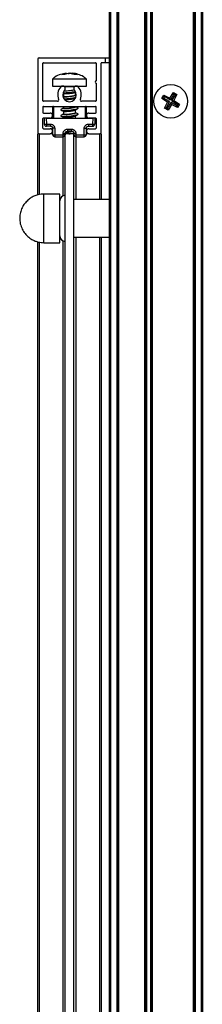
# Model space of a CAD drawing. Header units: millimetres. Extents: x 5660.967 to 5661.687, y 5268.583 to 5269.483.
# Tile 9 of 10: x 5661.642 to 5661.685, y 5268.816 to 5269.049. Entities that reach past the tile are written whole.
import ezdxf

# ---------------------------------------------------------------- set-up
doc = ezdxf.new("R2010")
doc.units = ezdxf.units.MM
doc.layers.add('SANINDUSA', color=3, linetype='Continuous')

msp = doc.modelspace()

# ---------------------------------------------------------------- linework, layer by layer
at = {"layer": 'SANINDUSA'}
for p, q in [((5661.663483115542, 5268.606304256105), (5661.663483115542, 5269.436304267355)), ((5661.663783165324, 5268.606304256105), (5661.663783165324, 5269.436304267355)), ((5661.665183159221, 5269.436304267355), (5661.665183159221, 5268.606304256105)), ((5661.665483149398, 5269.436304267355), (5661.665483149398, 5268.606304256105)), ((5661.665583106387, 5269.436304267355), (5661.665583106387, 5268.606304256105)), ((5661.671883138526, 5268.606304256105), (5661.671883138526, 5269.436304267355)), ((5661.67198315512, 5268.606304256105), (5661.67198315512, 5269.436304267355)), ((5661.672283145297, 5268.606304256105), (5661.672283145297, 5269.436304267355)), ((5661.673183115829, 5269.436304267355), (5661.673183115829, 5268.606304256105)), ((5661.673483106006, 5269.436304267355), (5661.673483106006, 5268.606304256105)), ((5661.6735831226, 5269.436304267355), (5661.6735831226, 5268.606304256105)), ((5661.68338313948, 5268.606304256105), (5661.68338313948, 5269.436304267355)), ((5661.683483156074, 5269.436304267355), (5661.683483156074, 5268.606304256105)), ((5661.683783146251, 5269.436304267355), (5661.683783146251, 5268.606304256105)), ((5661.685183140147, 5269.436304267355), (5661.685183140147, 5268.606304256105)), ((5661.685483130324, 5269.436304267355), (5661.685483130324, 5268.606304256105)), ((5661.646484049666, 5269.040112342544), (5661.646484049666, 5269.022712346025)), ((5661.646784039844, 5269.040412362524), (5661.662484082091, 5269.040412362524)), ((5661.64768406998, 5269.030212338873), (5661.64768406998, 5269.039112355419)), ((5661.647784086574, 5269.039212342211), (5661.660184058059, 5269.039212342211)), ((5661.660284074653, 5269.039112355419), (5661.660284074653, 5269.034962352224)), ((5661.661484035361, 5269.022712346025), (5661.661484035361, 5269.039112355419)), ((5661.662484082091, 5269.039212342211), (5661.661584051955, 5269.039212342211)), ((5661.662484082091, 5269.039212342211), (5661.662484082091, 5269.040412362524)), ((5661.662484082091, 5269.040412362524), (5661.663483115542, 5269.040412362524)), ((5661.663483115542, 5269.039212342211), (5661.662484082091, 5269.039212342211)), ((5661.652132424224, 5269.036443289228), (5661.653217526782, 5269.03677695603)), ((5661.652814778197, 5269.036443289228), (5661.652132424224, 5269.036443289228)), ((5661.653983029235, 5269.03677695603), (5661.652814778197, 5269.036443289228)), ((5661.653217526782, 5269.03677695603), (5661.653268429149, 5269.036572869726)), ((5661.653239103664, 5269.036690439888), (5661.653636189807, 5269.03677695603)), ((5661.653636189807, 5269.03677695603), (5661.653915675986, 5269.036606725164)), ((5661.655148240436, 5269.036443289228), (5661.653983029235, 5269.03677695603)), ((5661.653985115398, 5269.03677695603), (5661.654699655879, 5269.036572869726)), ((5661.654728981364, 5269.036690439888), (5661.654331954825, 5269.03677695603)), ((5661.654699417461, 5269.036571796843), (5661.654750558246, 5269.03677695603)), ((5661.654750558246, 5269.03677695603), (5661.655832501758, 5269.036443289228)), ((5661.655832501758, 5269.036443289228), (5661.655148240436, 5269.036443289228)), ((5661.649984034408, 5269.035445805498), (5661.649984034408, 5269.033722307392)), ((5661.649984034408, 5269.035445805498), (5661.65798405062, 5269.035445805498)), ((5661.65798405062, 5269.033722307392), (5661.65798405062, 5269.035445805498)), ((5661.660284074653, 5269.034362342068), (5661.660284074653, 5269.030212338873)), ((5661.676983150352, 5269.033975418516), (5661.676983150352, 5269.033977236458)), ((5661.676983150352, 5269.033972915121), (5661.676983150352, 5269.033975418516)), ((5661.678983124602, 5269.033977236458), (5661.678983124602, 5269.033975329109)), ((5661.678983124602, 5269.033975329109), (5661.678983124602, 5269.033972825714)), ((5661.649984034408, 5269.033722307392), (5661.65798405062, 5269.033722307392)), ((5661.652324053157, 5269.033722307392), (5661.652346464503, 5269.033721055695)), ((5661.652430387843, 5269.031994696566), (5661.65255585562, 5269.031945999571)), ((5661.652524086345, 5269.031958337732), (5661.652524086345, 5269.031254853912)), ((5661.655136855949, 5269.033522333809), (5661.652831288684, 5269.033522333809)), ((5661.655582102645, 5269.031532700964), (5661.655412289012, 5269.031598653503)), ((5661.655444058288, 5269.031570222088), (5661.655444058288, 5269.032257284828)), ((5661.655444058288, 5269.032158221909), (5661.655480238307, 5269.032179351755)), ((5661.655445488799, 5269.032258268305), (5661.655447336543, 5269.032259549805)), ((5661.655624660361, 5269.03372138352), (5661.655644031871, 5269.033722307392)), ((5661.675892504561, 5269.030747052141), (5661.676373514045, 5269.031585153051)), ((5661.676373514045, 5269.031585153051), (5661.677782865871, 5269.030844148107)), ((5661.676373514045, 5269.031585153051), (5661.676475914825, 5269.031207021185)), ((5661.677782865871, 5269.030844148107), (5661.678625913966, 5269.032194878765)), ((5661.678728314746, 5269.031816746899), (5661.677906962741, 5269.030385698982)), ((5661.67826459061, 5269.030180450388), (5661.67908588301, 5269.031611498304)), ((5661.678625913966, 5269.032194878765), (5661.678728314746, 5269.031816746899)), ((5661.678625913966, 5269.032194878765), (5661.679464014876, 5269.031713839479)), ((5661.679464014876, 5269.031713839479), (5661.678723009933, 5269.030304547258)), ((5661.67908588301, 5269.031611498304), (5661.678728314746, 5269.031816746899)), ((5661.67908588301, 5269.031611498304), (5661.679464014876, 5269.031713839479)), ((5661.651125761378, 5269.030112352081), (5661.647784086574, 5269.030112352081)), ((5661.652524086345, 5269.031386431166), (5661.652417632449, 5269.031324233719)), ((5661.652522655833, 5269.031286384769), (5661.652431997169, 5269.031223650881)), ((5661.660184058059, 5269.030112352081), (5661.656842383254, 5269.030112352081)), ((5661.676270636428, 5269.030849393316), (5661.675892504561, 5269.030747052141)), ((5661.677243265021, 5269.029903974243), (5661.675892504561, 5269.030747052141)), ((5661.676475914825, 5269.031207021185), (5661.676270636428, 5269.030849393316)), ((5661.677701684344, 5269.030028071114), (5661.676270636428, 5269.030849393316)), ((5661.677906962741, 5269.030385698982), (5661.676475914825, 5269.031207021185)), ((5661.676502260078, 5269.02849465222), (5661.677243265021, 5269.029903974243)), ((5661.677701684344, 5269.030028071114), (5661.676880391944, 5269.028597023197)), ((5661.677237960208, 5269.028391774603), (5661.678059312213, 5269.029822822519)), ((5661.677701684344, 5269.030028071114), (5661.677243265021, 5269.029903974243)), ((5661.678183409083, 5269.029364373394), (5661.677340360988, 5269.028013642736)), ((5661.677906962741, 5269.030385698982), (5661.677782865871, 5269.030844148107)), ((5661.678183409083, 5269.029364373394), (5661.678059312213, 5269.029822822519)), ((5661.679490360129, 5269.029001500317), (5661.678059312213, 5269.029822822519)), ((5661.679592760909, 5269.02862336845), (5661.678183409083, 5269.029364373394)), ((5661.67826459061, 5269.030180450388), (5661.678723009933, 5269.030304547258)), ((5661.67826459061, 5269.030180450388), (5661.679695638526, 5269.029359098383)), ((5661.678723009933, 5269.030304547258), (5661.680073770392, 5269.02946146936)), ((5661.679490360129, 5269.029001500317), (5661.679695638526, 5269.029359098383)), ((5661.680073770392, 5269.02946146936), (5661.679592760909, 5269.02862336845)), ((5661.679695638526, 5269.029359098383), (5661.680073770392, 5269.02946146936)), ((5661.64768406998, 5269.028812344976), (5661.64768406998, 5269.02741235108)), ((5661.647784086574, 5269.02891236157), (5661.660184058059, 5269.02891236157)), ((5661.647784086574, 5269.027312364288), (5661.649384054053, 5269.027312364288)), ((5661.649984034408, 5269.028712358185), (5661.649984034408, 5269.026112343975)), ((5661.650184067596, 5269.02891236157), (5661.650184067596, 5269.026112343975)), ((5661.652522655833, 5269.028486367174), (5661.651940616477, 5269.028083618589)), ((5661.652522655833, 5269.027086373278), (5661.651940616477, 5269.026683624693)), ((5661.651952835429, 5269.027980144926), (5661.65255585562, 5269.027745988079)), ((5661.652524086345, 5269.02891236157), (5661.652524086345, 5269.028454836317)), ((5661.652524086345, 5269.02775832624), (5661.652524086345, 5269.027054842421)), ((5661.656015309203, 5269.028564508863), (5661.655412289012, 5269.028798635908)), ((5661.656015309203, 5269.027164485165), (5661.655412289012, 5269.027398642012)), ((5661.655444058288, 5269.028770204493), (5661.655444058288, 5269.02891236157)), ((5661.655444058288, 5269.027370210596), (5661.655444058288, 5269.028057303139)), ((5661.655445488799, 5269.028058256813), (5661.656027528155, 5269.028461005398)), ((5661.655445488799, 5269.026658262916), (5661.656027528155, 5269.027061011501)), ((5661.657784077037, 5269.026112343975), (5661.657784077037, 5269.02891236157)), ((5661.65798405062, 5269.026112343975), (5661.65798405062, 5269.028712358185)), ((5661.658584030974, 5269.027312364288), (5661.660184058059, 5269.027312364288)), ((5661.660284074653, 5269.02741235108), (5661.660284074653, 5269.028812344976)), ((5661.676880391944, 5269.028597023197), (5661.676502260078, 5269.02849465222)), ((5661.677340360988, 5269.028013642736), (5661.676502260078, 5269.02849465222)), ((5661.676880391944, 5269.028597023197), (5661.677237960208, 5269.028391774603)), ((5661.677340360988, 5269.028013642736), (5661.677237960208, 5269.028391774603)), ((5661.679592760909, 5269.02862336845), (5661.679490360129, 5269.029001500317)), ((5661.64768406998, 5269.023712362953), (5661.64768406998, 5269.026012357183)), ((5661.649384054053, 5269.026112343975), (5661.647784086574, 5269.026112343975)), ((5661.647984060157, 5269.026112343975), (5661.648008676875, 5269.024703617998)), ((5661.648483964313, 5269.026112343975), (5661.648508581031, 5269.024703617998)), ((5661.648483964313, 5269.026112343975), (5661.659484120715, 5269.026112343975)), ((5661.648508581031, 5269.024703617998), (5661.649492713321, 5269.024703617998)), ((5661.648508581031, 5269.024703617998), (5661.648508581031, 5269.024212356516)), ((5661.651952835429, 5269.02658015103), (5661.65255585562, 5269.026345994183)), ((5661.652524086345, 5269.026358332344), (5661.652524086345, 5269.026112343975)), ((5661.655444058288, 5269.026112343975), (5661.655444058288, 5269.02665727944)), ((5661.658475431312, 5269.024703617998), (5661.659459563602, 5269.024703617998)), ((5661.660184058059, 5269.026112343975), (5661.658584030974, 5269.026112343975)), ((5661.659484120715, 5269.026112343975), (5661.659459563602, 5269.024703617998)), ((5661.659459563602, 5269.024703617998), (5661.659459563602, 5269.024212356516)), ((5661.659984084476, 5269.026112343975), (5661.659959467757, 5269.024703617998)), ((5661.660284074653, 5269.026012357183), (5661.660284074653, 5269.023712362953)), ((5661.675999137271, 5269.026646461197), (5661.675999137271, 5269.026630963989)), ((5661.676983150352, 5269.02623316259), (5661.676983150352, 5269.026235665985)), ((5661.676983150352, 5269.026231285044), (5661.676983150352, 5269.02623316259)), ((5661.678983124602, 5269.02623560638), (5661.678983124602, 5269.026233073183)), ((5661.678983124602, 5269.026233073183), (5661.678983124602, 5269.026231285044)), ((5661.646484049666, 5269.0079737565), (5661.646484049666, 5269.022412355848)), ((5661.646784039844, 5269.022412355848), (5661.646484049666, 5269.022412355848)), ((5661.646784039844, 5269.022412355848), (5661.649384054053, 5269.022412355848)), ((5661.646784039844, 5269.022412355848), (5661.646784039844, 5269.008021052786)), ((5661.647784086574, 5269.023612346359), (5661.649384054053, 5269.023612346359)), ((5661.649492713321, 5269.024212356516), (5661.648508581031, 5269.024212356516)), ((5661.65001550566, 5269.022412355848), (5661.649384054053, 5269.022412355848)), ((5661.649984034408, 5269.023795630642), (5661.649984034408, 5269.022412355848)), ((5661.650019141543, 5269.022203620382), (5661.649992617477, 5269.023721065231)), ((5661.650492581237, 5269.023721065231), (5661.650519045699, 5269.022203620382)), ((5661.650519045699, 5269.022203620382), (5661.652470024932, 5269.022203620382)), ((5661.650519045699, 5269.022203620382), (5661.650519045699, 5269.0217123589)), ((5661.652470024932, 5269.022203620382), (5661.652475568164, 5269.02252107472)), ((5661.652470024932, 5269.0217123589), (5661.652470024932, 5269.022203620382)), ((5661.65297547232, 5269.02252107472), (5661.652969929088, 5269.022203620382)), ((5661.652973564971, 5269.022412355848), (5661.652984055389, 5269.022412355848)), ((5661.652984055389, 5268.632412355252), (5661.652984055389, 5269.022412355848)), ((5661.654984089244, 5269.022412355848), (5661.652984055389, 5269.022412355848)), ((5661.65347543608, 5269.023503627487), (5661.654492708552, 5269.023503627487)), ((5661.654492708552, 5269.023012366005), (5661.65347543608, 5269.023012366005)), ((5661.654984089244, 5268.632412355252), (5661.654984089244, 5269.022412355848)), ((5661.654984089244, 5269.022412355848), (5661.654994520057, 5269.022412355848)), ((5661.65499815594, 5269.022203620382), (5661.654992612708, 5269.02252107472)), ((5661.655492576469, 5269.02252107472), (5661.6554981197, 5269.022203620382)), ((5661.6554981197, 5269.022203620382), (5661.657449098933, 5269.022203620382)), ((5661.6554981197, 5269.022203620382), (5661.6554981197, 5269.0217123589)), ((5661.657449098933, 5269.022203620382), (5661.657475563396, 5269.023721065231)), ((5661.657449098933, 5269.0217123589), (5661.657449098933, 5269.022203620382)), ((5661.657975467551, 5269.023721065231), (5661.657949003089, 5269.022203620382)), ((5661.658584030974, 5269.022412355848), (5661.657952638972, 5269.022412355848)), ((5661.65798405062, 5269.022412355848), (5661.65798405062, 5269.023795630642)), ((5661.658475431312, 5269.024212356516), (5661.659459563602, 5269.024212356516)), ((5661.658584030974, 5269.023612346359), (5661.660184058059, 5269.023612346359)), ((5661.658584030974, 5269.022412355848), (5661.661184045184, 5269.022412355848)), ((5661.661484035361, 5269.022412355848), (5661.661184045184, 5269.022412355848)), ((5661.661184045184, 5269.006862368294), (5661.661184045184, 5269.022412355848)), ((5661.661484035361, 5269.022412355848), (5661.661484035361, 5269.006862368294)), ((5661.650519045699, 5269.0217123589), (5661.652470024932, 5269.0217123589)), ((5661.652484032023, 5269.007762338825), (5661.652484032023, 5269.021712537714)), ((5661.655484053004, 5269.021712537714), (5661.655484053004, 5269.006862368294)), ((5661.6554981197, 5269.0217123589), (5661.657449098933, 5269.0217123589)), ((5661.651684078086, 5269.008162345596), (5661.64793405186, 5269.008162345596)), ((5661.64793405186, 5269.001916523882), (5661.64793405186, 5269.008162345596)), ((5661.651684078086, 5269.001916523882), (5661.651684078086, 5269.008162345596)), ((5661.651684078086, 5269.006150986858), (5661.651750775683, 5269.006150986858)), ((5661.663483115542, 5269.006862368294), (5661.654984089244, 5269.006862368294)), ((5661.64793405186, 5268.996662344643), (5661.64793405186, 5269.001916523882)), ((5661.651750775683, 5269.002019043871), (5661.651684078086, 5269.002019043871)), ((5661.651684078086, 5268.996662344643), (5661.651684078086, 5269.001916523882)), ((5661.646484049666, 5268.657971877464), (5661.646484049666, 5268.996855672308)), ((5661.646784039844, 5268.996797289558), (5661.646784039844, 5268.658026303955)), ((5661.64793405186, 5268.996662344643), (5661.651684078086, 5268.996662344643)), ((5661.651684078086, 5268.998280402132), (5661.651750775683, 5268.998280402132)), ((5661.652484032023, 5268.657762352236), (5661.652484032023, 5268.997062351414)), ((5661.654984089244, 5268.997962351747), (5661.663483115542, 5268.997962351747)), ((5661.655484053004, 5268.997962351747), (5661.655484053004, 5268.656862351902)), ((5661.661184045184, 5268.656862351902), (5661.661184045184, 5268.997962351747)), ((5661.661484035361, 5268.997962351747), (5661.661484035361, 5268.656862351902))]:
    msp.add_line(p, q, dxfattribs=at)
at = {"layer": 'SANINDUSA', "flags": 128}
for points in [[(5661.654994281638, 5269.031422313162), (5661.654525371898, 5269.03132900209), (5661.653965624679, 5269.031249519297), (5661.65340242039, 5269.031196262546), (5661.652923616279, 5269.031177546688), (5661.652603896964, 5269.031196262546), (5661.652493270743, 5269.031249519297), (5661.652522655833, 5269.031286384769)], [(5661.655035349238, 5269.03212231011), (5661.655359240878, 5269.032215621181), (5661.655445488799, 5269.032258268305)], [(5661.652524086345, 5269.03131141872), (5661.652511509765, 5269.03132900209), (5661.652524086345, 5269.031378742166)], [(5661.655035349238, 5269.030722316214), (5661.655359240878, 5269.030815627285), (5661.655375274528, 5269.030822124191)], [(5661.651940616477, 5269.028083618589), (5661.651898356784, 5269.02802818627), (5661.652061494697, 5269.027953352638), (5661.65251735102, 5269.027927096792)], [(5661.654994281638, 5269.028622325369), (5661.654525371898, 5269.028529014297), (5661.653965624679, 5269.028449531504), (5661.65340242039, 5269.028396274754), (5661.652923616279, 5269.028377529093), (5661.652603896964, 5269.028396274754), (5661.652493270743, 5269.028449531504), (5661.652522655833, 5269.028486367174)], [(5661.654994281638, 5269.027222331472), (5661.654525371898, 5269.027129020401), (5661.653965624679, 5269.027049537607), (5661.65340242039, 5269.026996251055), (5661.652923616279, 5269.026977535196), (5661.652603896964, 5269.026996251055), (5661.652493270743, 5269.027049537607), (5661.652522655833, 5269.027086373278)], [(5661.65251735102, 5269.027927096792), (5661.653196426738, 5269.027953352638), (5661.653995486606, 5269.02802818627), (5661.654792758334, 5269.0281402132), (5661.655466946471, 5269.028272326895), (5661.655915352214, 5269.02840444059), (5661.656069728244, 5269.028516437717), (5661.656015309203, 5269.028564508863)], [(5661.65251735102, 5269.026527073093), (5661.653196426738, 5269.026553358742), (5661.653995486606, 5269.026628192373), (5661.654792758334, 5269.026740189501), (5661.655466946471, 5269.026872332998), (5661.655915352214, 5269.027004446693), (5661.656069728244, 5269.027116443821), (5661.656015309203, 5269.027164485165)], [(5661.655035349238, 5269.027922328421), (5661.655359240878, 5269.028015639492), (5661.655445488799, 5269.028058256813)], [(5661.651940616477, 5269.026683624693), (5661.651898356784, 5269.026628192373), (5661.652061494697, 5269.026553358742), (5661.65251735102, 5269.026527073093)], [(5661.655035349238, 5269.026522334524), (5661.655359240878, 5269.026615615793), (5661.655445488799, 5269.026658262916)]]:
    msp.add_lwpolyline(points, dxfattribs=at)
at = {"layer": 'SANINDUSA'}
msp.add_circle((5661.67798313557, 5269.030104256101), 0.003999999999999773, dxfattribs=at)
for centre, radius, start, end in [((5661.646784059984, 5269.040112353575), 0.0003000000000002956, 90, 180), ((5661.647784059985, 5269.039112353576), 9.999999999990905e-05, 90, 180), ((5661.660184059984, 5269.039112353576), 9.999999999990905e-05, 0, 90), ((5661.661584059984, 5269.039112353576), 0.0001000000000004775, 90, 180), ((5661.660409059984, 5269.034662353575), 0.0003249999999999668, 112.6198649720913, 247.3801350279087), ((5661.653984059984, 5269.031612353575), 0.002799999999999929, 136.6582417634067, 202.7739723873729), ((5661.652384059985, 5269.033122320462), 0.0006000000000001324, 316.6582417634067, 136.6582417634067), ((5661.653984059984, 5269.031612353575), 0.001600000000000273, 136.6582417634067, 43.34175823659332), ((5661.652333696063, 5269.046537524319), 0.01441090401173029, 270.5387151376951, 282.0810289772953), ((5661.652928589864, 5269.041559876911), 0.008978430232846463, 268.6235329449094, 283.3013525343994), ((5661.655584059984, 5269.033122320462), 0.0006000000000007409, 43.34175823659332, 223.3417582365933), ((5661.653984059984, 5269.031612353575), 0.002800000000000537, 337.2260276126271, 43.34175823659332), ((5661.647784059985, 5269.030212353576), 0.0001000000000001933, 180, 270), ((5661.651125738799, 5269.030412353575), 0.0003000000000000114, 270, 22.77397238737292), ((5661.65233291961, 5269.045020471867), 0.01429563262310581, 271.272734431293, 282.7681182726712), ((5661.65684238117, 5269.030412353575), 0.0003000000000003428, 157.2260276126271, 270), ((5661.660184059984, 5269.030212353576), 0.0001000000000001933, 270, 0), ((5661.647784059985, 5269.028812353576), 9.999999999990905e-05, 90, 180), ((5661.647784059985, 5269.027412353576), 9.999999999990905e-05, 180, 270), ((5661.649384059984, 5269.026712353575), 0.000600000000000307, 270, 90), ((5661.650184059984, 5269.028712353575), 0.0002000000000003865, 90, 180), ((5661.657784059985, 5269.028712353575), 0.0002000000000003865, 0, 90), ((5661.658584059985, 5269.026712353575), 0.000600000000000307, 90, 270), ((5661.660184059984, 5269.028812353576), 0.0001000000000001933, 0, 90), ((5661.660184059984, 5269.027412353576), 9.999999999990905e-05, 270, 0), ((5661.647784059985, 5269.026012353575), 0.0001000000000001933, 90, 180), ((5661.648508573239, 5269.024712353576), 0.0005000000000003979, 181.0000000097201, 270), ((5661.648258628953, 5269.031909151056), 0.007209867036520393, 268.0132685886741, 271.986731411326), ((5661.65945954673, 5269.024712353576), 0.0005000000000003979, 270, 358.9999999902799), ((5661.659709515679, 5269.031909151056), 0.00720986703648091, 268.0132685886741, 271.986731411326), ((5661.660184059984, 5269.026012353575), 0.0001000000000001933, 0, 90), ((5661.646784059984, 5269.022712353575), 0.0003000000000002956, 180, 270), ((5661.647784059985, 5269.023712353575), 9.999999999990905e-05, 180, 270), ((5661.649384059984, 5269.023012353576), 0.0006000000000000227, 270, 90), ((5661.650519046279, 5269.022212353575), 0.0005000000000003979, 181.0000000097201, 270), ((5661.650269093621, 5269.029409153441), 0.007209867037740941, 268.0132685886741, 271.986731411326), ((5661.652470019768, 5269.022212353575), 0.0005000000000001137, 270, 358.9999999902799), ((5661.65271997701, 5269.029409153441), 0.007209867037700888, 268.0132685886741, 271.986731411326), ((5661.652689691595, 5269.033579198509), 0.0108064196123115, 272.1790741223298, 282.0413177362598), ((5661.652088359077, 5269.038834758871), 0.01651719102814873, 276.1412126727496, 280.159855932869), ((5661.65524813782, 5269.02941257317), 0.00721328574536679, 268.0139736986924, 271.9860263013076), ((5661.6554981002, 5269.022212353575), 0.0005000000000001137, 181.0000000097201, 270), ((5661.65744907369, 5269.022212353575), 0.0005000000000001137, 270, 358.9999999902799), ((5661.657699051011, 5269.029409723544), 0.007210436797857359, 268.0134256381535, 271.9865743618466), ((5661.658584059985, 5269.023012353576), 0.0006000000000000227, 90, 270), ((5661.660184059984, 5269.023712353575), 0.0001000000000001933, 270, 0), ((5661.661184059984, 5269.022712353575), 0.0003000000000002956, 270, 0), ((5661.652984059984, 5269.006562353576), 0.001299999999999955, 90, 180), ((5661.652984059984, 5268.998262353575), 0.001300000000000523, 180, 270)]:
    msp.add_arc(centre, radius, start, end, dxfattribs=at)
for centre, major_axis, ratio, start_param, end_param in [((5661.653984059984, 5269.031427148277), (0.001459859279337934, 0.0001746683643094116), 0.1160501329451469, 3.12770844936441, 5.462684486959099), ((5661.653984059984, 5269.032827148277), (0.001459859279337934, 0.0001746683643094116), 0.1160501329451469, 3.650517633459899, 5.462684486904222), ((5661.653984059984, 5269.028627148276), (0.001459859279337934, 0.0001746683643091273), 0.1160501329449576, 3.127708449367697, 5.462684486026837), ((5661.653984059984, 5269.027227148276), (0.001459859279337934, 0.0001746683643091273), 0.1160501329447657, 3.127708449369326, 5.462684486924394), ((5661.653984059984, 5269.023027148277), (0.001459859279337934, 0.0001746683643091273), 0.1160501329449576, 4.00161012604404, 5.222872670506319)]:
    msp.add_ellipse(centre, major_axis=major_axis, ratio=ratio, start_param=start_param, end_param=end_param, dxfattribs=at)
for points, knots in [([(5661.653217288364, 5269.036768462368), (5661.652767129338, 5269.036687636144), (5661.651826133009, 5269.036518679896), (5661.650734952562, 5269.036021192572), (5661.65018180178, 5269.035563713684), (5661.650013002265, 5269.035424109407)], [0, 0, 0, 0, 0.389221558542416, 0.8136148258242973, 1, 1, 1, 1]), ([(5661.657934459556, 5269.035447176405), (5661.657719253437, 5269.035614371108), (5661.657151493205, 5269.036055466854), (5661.656069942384, 5269.036535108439), (5661.655190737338, 5269.036693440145), (5661.654750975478, 5269.036772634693)], [0, 0, 0, 0, 0.2337748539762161, 0.6167485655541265, 1, 1, 1, 1]), ([(5661.652556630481, 5269.031947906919), (5661.652556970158, 5269.03194704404), (5661.652563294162, 5269.031930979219), (5661.652706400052, 5269.03191916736), (5661.652954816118, 5269.031911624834), (5661.653290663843, 5269.031919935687), (5661.653734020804, 5269.031947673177), (5661.654228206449, 5269.03199598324), (5661.654688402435, 5269.032056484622), (5661.654923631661, 5269.032101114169), (5661.655035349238, 5269.03212231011)], [0, 0, 0, 0, 0.008782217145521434, 0.1635046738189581, 0.2690390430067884, 0.3986975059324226, 0.5515696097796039, 0.705104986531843, 0.859945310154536, 0.9999999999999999, 0.9999999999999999, 0.9999999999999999, 0.9999999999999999]), ([(5661.654994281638, 5269.031422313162), (5661.655100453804, 5269.03144592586), (5661.655312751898, 5269.031493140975), (5661.655448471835, 5269.031544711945), (5661.655429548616, 5269.031564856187), (5661.655424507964, 5269.031570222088)], [0, 0, 0, 0, 0.4232806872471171, 0.8463770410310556, 1, 1, 1, 1]), ([(5661.65284458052, 5269.030516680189), (5661.652878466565, 5269.030515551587), (5661.652994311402, 5269.030511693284), (5661.653292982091, 5269.03052033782), (5661.653733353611, 5269.030547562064), (5661.654228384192, 5269.030596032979), (5661.654688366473, 5269.03065643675), (5661.654923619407, 5269.030701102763), (5661.655035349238, 5269.030722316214)], [0, 0, 0, 0, 0.0683273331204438, 0.2335878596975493, 0.4284370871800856, 0.6241310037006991, 0.8214866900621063, 1, 1, 1, 1]), ([(5661.652556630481, 5269.02774792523), (5661.652556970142, 5269.027747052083), (5661.652563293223, 5269.02773079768), (5661.652706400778, 5269.027719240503), (5661.652954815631, 5269.027711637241), (5661.653290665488, 5269.027719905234), (5661.653734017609, 5269.027747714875), (5661.654228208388, 5269.027795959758), (5661.654688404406, 5269.027856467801), (5661.654923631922, 5269.027901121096), (5661.655035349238, 5269.027922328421)], [0, 0, 0, 0, 0.008783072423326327, 0.1635048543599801, 0.2690391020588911, 0.3986972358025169, 0.5515697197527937, 0.7051040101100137, 0.8599441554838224, 1, 1, 1, 1]), ([(5661.654994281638, 5269.028622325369), (5661.655100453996, 5269.02864591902), (5661.655312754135, 5269.028693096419), (5661.655448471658, 5269.028744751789), (5661.655429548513, 5269.028764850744), (5661.655424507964, 5269.028770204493)], [0, 0, 0, 0, 0.423278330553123, 0.8463789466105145, 1, 1, 1, 1]), ([(5661.654994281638, 5269.027222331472), (5661.655100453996, 5269.027245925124), (5661.655312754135, 5269.027293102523), (5661.655448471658, 5269.027344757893), (5661.655429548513, 5269.027364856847), (5661.655424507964, 5269.027370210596)], [0, 0, 0, 0, 0.423278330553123, 0.8463789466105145, 1, 1, 1, 1]), ([(5661.649492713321, 5269.024703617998), (5661.649617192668, 5269.024690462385), (5661.649809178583, 5269.024670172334), (5661.650040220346, 5269.024548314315), (5661.650198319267, 5269.024421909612), (5661.65032758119, 5269.024265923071), (5661.650453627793, 5269.024037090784), (5661.650477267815, 5269.023845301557), (5661.650492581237, 5269.023721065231)], [0, 0, 0, 0, 0.2396724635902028, 0.3696495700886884, 0.4999539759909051, 0.6299501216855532, 0.7602908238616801, 1, 1, 1, 1]), ([(5661.649492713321, 5269.024703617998), (5661.649492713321, 5269.024671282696), (5661.649492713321, 5269.024606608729), (5661.649492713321, 5269.024513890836), (5661.649492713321, 5269.024427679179), (5661.649492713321, 5269.024379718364), (5661.649492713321, 5269.024355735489)], [0, 0, 0, 0, 0.2499943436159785, 0.5000146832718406, 0.7499816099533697, 1, 1, 1, 1]), ([(5661.652556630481, 5269.026347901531), (5661.652556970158, 5269.026347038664), (5661.652563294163, 5269.026330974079), (5661.652706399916, 5269.026319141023), (5661.652954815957, 5269.026311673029), (5661.653290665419, 5269.026319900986), (5661.653734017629, 5269.026347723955), (5661.654228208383, 5269.026395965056), (5661.654688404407, 5269.026456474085), (5661.654923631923, 5269.026501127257), (5661.655035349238, 5269.026522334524)], [0, 0, 0, 0, 0.008782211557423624, 0.1635045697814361, 0.2690387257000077, 0.3986969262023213, 0.5515694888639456, 0.7051038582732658, 0.8599440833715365, 1, 1, 1, 1]), ([(5661.657475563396, 5269.023721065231), (5661.65749088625, 5269.023845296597), (5661.657514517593, 5269.024036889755), (5661.657640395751, 5269.024265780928), (5661.657769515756, 5269.024421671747), (5661.657927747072, 5269.024548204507), (5661.658158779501, 5269.024670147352), (5661.658350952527, 5269.024690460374), (5661.658475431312, 5269.024703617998)], [0, 0, 0, 0, 0.2397061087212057, 0.3696815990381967, 0.5000211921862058, 0.6299932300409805, 0.7603306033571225, 1, 1, 1, 1]), ([(5661.658475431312, 5269.024703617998), (5661.658475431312, 5269.024671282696), (5661.658475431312, 5269.024606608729), (5661.658475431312, 5269.024513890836), (5661.658475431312, 5269.024427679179), (5661.658475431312, 5269.024379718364), (5661.658475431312, 5269.024355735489)], [0, 0, 0, 0, 0.2499943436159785, 0.5000146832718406, 0.7499816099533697, 1, 1, 1, 1]), ([(5661.649492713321, 5269.024355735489), (5661.649492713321, 5269.024334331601), (5661.649492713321, 5269.024291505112), (5661.649492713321, 5269.024247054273), (5661.649492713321, 5269.024217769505), (5661.649492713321, 5269.024214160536), (5661.649492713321, 5269.024212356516)], [0, 0, 0, 0, 0.249900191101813, 0.5000188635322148, 0.7500737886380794, 0.9999999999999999, 0.9999999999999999, 0.9999999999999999, 0.9999999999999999]), ([(5661.649492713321, 5269.024212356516), (5661.649556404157, 5269.024206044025), (5661.64968727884, 5269.024193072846), (5661.649790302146, 5269.024111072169), (5661.649843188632, 5269.024068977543)], [0, 0, 0, 0, 0.4866551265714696, 1, 1, 1, 1]), ([(5661.649843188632, 5269.024068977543), (5661.649865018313, 5269.024044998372), (5661.649908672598, 5269.023997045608), (5661.649954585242, 5269.02391078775), (5661.649985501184, 5269.023818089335), (5661.649990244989, 5269.023753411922), (5661.649992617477, 5269.023721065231)], [0, 0, 0, 0, 0.2500192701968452, 0.4999804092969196, 0.7499284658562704, 1, 1, 1, 1]), ([(5661.650139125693, 5269.02371745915), (5661.650117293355, 5269.023717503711), (5661.650073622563, 5269.023717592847), (5661.650028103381, 5269.023718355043), (5661.649998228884, 5269.023719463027), (5661.649994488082, 5269.023720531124), (5661.649992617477, 5269.023721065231)], [0, 0, 0, 0, 0.2499940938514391, 0.5000581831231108, 0.7500020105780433, 1, 1, 1, 1]), ([(5661.650492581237, 5269.023721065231), (5661.650459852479, 5269.023720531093), (5661.650394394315, 5269.023719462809), (5661.650300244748, 5269.023718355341), (5661.650212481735, 5269.023717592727), (5661.650163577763, 5269.023717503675), (5661.650139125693, 5269.02371745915)], [0, 0, 0, 0, 0.2499936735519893, 0.4999922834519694, 0.7499952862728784, 1, 1, 1, 1]), ([(5661.652475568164, 5269.02252107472), (5661.652490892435, 5269.02264530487), (5661.652514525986, 5269.022836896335), (5661.652640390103, 5269.023065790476), (5661.652769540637, 5269.023221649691), (5661.652927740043, 5269.023348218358), (5661.653158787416, 5269.023470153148), (5661.653350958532, 5269.023490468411), (5661.65347543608, 5269.023503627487)], [0, 0, 0, 0, 0.2397061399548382, 0.3696820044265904, 0.5000076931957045, 0.6299921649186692, 0.7603299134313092, 1, 1, 1, 1]), ([(5661.652475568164, 5269.02252107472), (5661.65250829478, 5269.022520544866), (5661.652573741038, 5269.022519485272), (5661.652667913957, 5269.022518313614), (5661.652755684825, 5269.022517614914), (5661.652804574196, 5269.022517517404), (5661.652829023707, 5269.022517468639)], [0, 0, 0, 0, 0.249991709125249, 0.4999301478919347, 0.7499157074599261, 0.9999999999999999, 0.9999999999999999, 0.9999999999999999, 0.9999999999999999]), ([(5661.652829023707, 5269.022517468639), (5661.652850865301, 5269.022517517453), (5661.652894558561, 5269.022517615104), (5661.652939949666, 5269.022518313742), (5661.652969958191, 5269.022519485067), (5661.652973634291, 5269.02252054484), (5661.65297547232, 5269.02252107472)], [0, 0, 0, 0, 0.2499164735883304, 0.4999482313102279, 0.7499770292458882, 1, 1, 1, 1]), ([(5661.65297547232, 5269.02252107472), (5661.652977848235, 5269.022553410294), (5661.652982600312, 5269.022618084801), (5661.653013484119, 5269.022710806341), (5661.653059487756, 5269.022797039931), (5661.653103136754, 5269.02284500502), (5661.653124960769, 5269.022868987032)], [0, 0, 0, 0, 0.2499787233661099, 0.4999834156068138, 0.749997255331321, 0.9999999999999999, 0.9999999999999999, 0.9999999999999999, 0.9999999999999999]), ([(5661.653124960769, 5269.022868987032), (5661.653177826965, 5269.022911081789), (5661.653280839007, 5269.022993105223), (5661.653411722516, 5269.023006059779), (5661.65347543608, 5269.023012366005)], [0, 0, 0, 0, 0.5132040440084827, 1, 1, 1, 1]), ([(5661.65347543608, 5269.023503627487), (5661.65347543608, 5269.023471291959), (5661.65347543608, 5269.023406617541), (5661.65347543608, 5269.023313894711), (5661.65347543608, 5269.023227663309), (5661.65347543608, 5269.023179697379), (5661.65347543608, 5269.023155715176)], [0, 0, 0, 0, 0.249977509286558, 0.4999810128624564, 0.749998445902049, 1, 1, 1, 1]), ([(5661.65347543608, 5269.023155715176), (5661.65347543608, 5269.023134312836), (5661.65347543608, 5269.023091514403), (5661.65347543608, 5269.023047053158), (5661.65347543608, 5269.023017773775), (5661.65347543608, 5269.023014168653), (5661.65347543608, 5269.023012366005)], [0, 0, 0, 0, 0.2499945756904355, 0.4999162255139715, 0.7499459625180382, 1, 1, 1, 1]), ([(5661.654492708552, 5269.023503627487), (5661.654617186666, 5269.023490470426), (5661.654809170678, 5269.023470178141), (5661.65504022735, 5269.023348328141), (5661.655198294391, 5269.023221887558), (5661.655327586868, 5269.023065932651), (5661.655453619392, 5269.022837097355), (5661.655477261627, 5269.022645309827), (5661.655492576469, 5269.02252107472)], [0, 0, 0, 0, 0.2396731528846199, 0.3696506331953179, 0.4999674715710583, 0.629949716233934, 0.760290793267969, 0.9999999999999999, 0.9999999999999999, 0.9999999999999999, 0.9999999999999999]), ([(5661.654492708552, 5269.023503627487), (5661.654492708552, 5269.023471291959), (5661.654492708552, 5269.023406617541), (5661.654492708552, 5269.023313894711), (5661.654492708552, 5269.023227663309), (5661.654492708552, 5269.023179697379), (5661.654492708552, 5269.023155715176)], [0, 0, 0, 0, 0.249977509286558, 0.4999810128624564, 0.749998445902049, 1, 1, 1, 1]), ([(5661.654492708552, 5269.023155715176), (5661.654492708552, 5269.023134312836), (5661.654492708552, 5269.023091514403), (5661.654492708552, 5269.023047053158), (5661.654492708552, 5269.023017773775), (5661.654492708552, 5269.023014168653), (5661.654492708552, 5269.023012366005)], [0, 0, 0, 0, 0.2499945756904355, 0.4999162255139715, 0.7499459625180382, 1, 1, 1, 1]), ([(5661.654492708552, 5269.023012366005), (5661.654556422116, 5269.023006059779), (5661.654687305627, 5269.022993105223), (5661.654790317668, 5269.022911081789), (5661.654843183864, 5269.022868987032)], [0, 0, 0, 0, 0.4867959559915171, 1, 1, 1, 1]), ([(5661.654843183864, 5269.022868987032), (5661.654865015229, 5269.02284500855), (5661.654908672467, 5269.022797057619), (5661.654954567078, 5269.022710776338), (5661.654985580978, 5269.022618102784), (5661.65499026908, 5269.022553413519), (5661.654992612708, 5269.02252107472)], [0, 0, 0, 0, 0.2500139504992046, 0.4999650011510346, 0.7500275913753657, 0.9999999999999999, 0.9999999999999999, 0.9999999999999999, 0.9999999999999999]), ([(5661.655139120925, 5269.022517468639), (5661.655117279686, 5269.022517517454), (5661.655073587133, 5269.022517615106), (5661.655028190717, 5269.022518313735), (5661.654998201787, 5269.022519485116), (5661.654994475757, 5269.022520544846), (5661.654992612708, 5269.02252107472)], [0, 0, 0, 0, 0.2499127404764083, 0.4999407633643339, 0.7499658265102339, 1, 1, 1, 1]), ([(5661.655492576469, 5269.02252107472), (5661.655459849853, 5269.022520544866), (5661.655394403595, 5269.022519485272), (5661.655300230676, 5269.022518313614), (5661.655212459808, 5269.022517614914), (5661.655163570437, 5269.022517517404), (5661.655139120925, 5269.022517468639)], [0, 0, 0, 0, 0.249991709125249, 0.4999301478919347, 0.7499157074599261, 0.9999999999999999, 0.9999999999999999, 0.9999999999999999, 0.9999999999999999]), ([(5661.657475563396, 5269.023721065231), (5661.657508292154, 5269.023720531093), (5661.657573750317, 5269.023719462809), (5661.657667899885, 5269.023718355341), (5661.657755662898, 5269.023717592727), (5661.65780456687, 5269.023717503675), (5661.657829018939, 5269.02371745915)], [0, 0, 0, 0, 0.2499936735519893, 0.4999922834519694, 0.7499952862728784, 1, 1, 1, 1]), ([(5661.657829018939, 5269.02371745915), (5661.657850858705, 5269.023717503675), (5661.657894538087, 5269.023717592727), (5661.657939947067, 5269.023718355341), (5661.657969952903, 5269.023719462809), (5661.657973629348, 5269.023720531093), (5661.657975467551, 5269.023721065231)], [0, 0, 0, 0, 0.2500047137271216, 0.5000077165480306, 0.7500063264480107, 1, 1, 1, 1]), ([(5661.657975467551, 5269.023721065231), (5661.657977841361, 5269.023753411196), (5661.657982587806, 5269.023818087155), (5661.658013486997, 5269.023910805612), (5661.65805948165, 5269.023997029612), (5661.658103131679, 5269.024044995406), (5661.658124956, 5269.024068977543)], [0, 0, 0, 0, 0.2500530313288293, 0.4999825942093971, 0.7499992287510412, 1, 1, 1, 1]), ([(5661.658124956, 5269.024068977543), (5661.658177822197, 5269.0241110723), (5661.658280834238, 5269.024193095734), (5661.658411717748, 5269.02420605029), (5661.658475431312, 5269.024212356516)], [0, 0, 0, 0, 0.5132040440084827, 1, 1, 1, 1]), ([(5661.658475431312, 5269.024355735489), (5661.658475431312, 5269.024334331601), (5661.658475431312, 5269.024291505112), (5661.658475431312, 5269.024247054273), (5661.658475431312, 5269.024217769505), (5661.658475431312, 5269.024214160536), (5661.658475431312, 5269.024212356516)], [0, 0, 0, 0, 0.249900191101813, 0.5000188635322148, 0.7500737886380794, 0.9999999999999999, 0.9999999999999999, 0.9999999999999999, 0.9999999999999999]), ([(5661.64793405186, 5269.008162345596), (5661.647465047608, 5269.008130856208), (5661.646806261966, 5269.008086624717), (5661.645874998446, 5269.007797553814), (5661.645109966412, 5269.00745306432), (5661.644272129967, 5269.006885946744), (5661.643501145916, 5269.006131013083), (5661.642849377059, 5269.005182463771), (5661.642379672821, 5269.00406332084), (5661.642148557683, 5269.00280868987), (5661.642207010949, 5269.001467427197), (5661.642580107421, 5269.000176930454), (5661.643223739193, 5268.999035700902), (5661.644046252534, 5268.998118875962), (5661.644943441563, 5268.99746386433), (5661.645806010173, 5268.997050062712), (5661.646773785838, 5268.996738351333), (5661.647486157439, 5268.996691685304), (5661.64793405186, 5268.996662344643)], [0, 0, 0, 0, 0.07777778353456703, 0.1092503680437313, 0.1617043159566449, 0.2168300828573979, 0.2766907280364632, 0.3401895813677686, 0.4070348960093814, 0.4771430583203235, 0.5507246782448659, 0.628428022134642, 0.6983765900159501, 0.7669821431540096, 0.8317967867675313, 0.8818020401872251, 0.9256845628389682, 1, 1, 1, 1])]:
    msp.add_open_spline(points, degree=3, knots=knots, dxfattribs=at)

doc.saveas('drawing.dxf')
